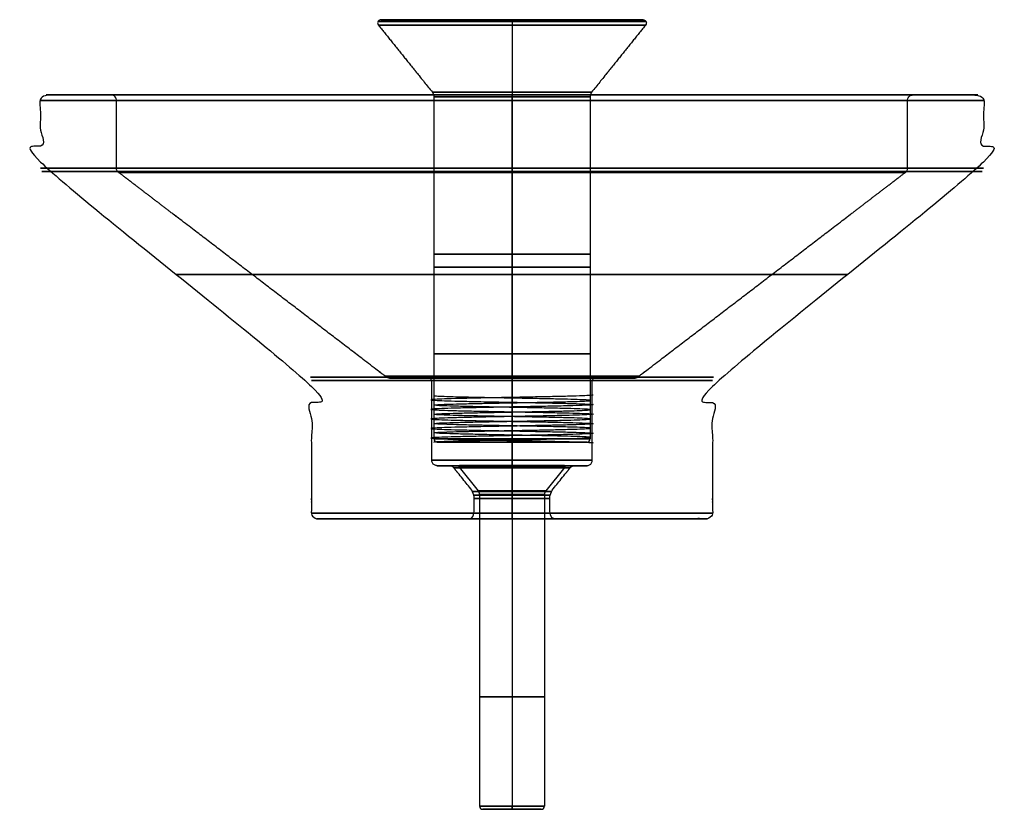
# Model space of a CAD drawing. Header units: millimetres. Extents: x -45.4 to 45.4, y -33.9 to 39.
import ezdxf

# ---------------------------------------------------------------- set-up
doc = ezdxf.new("R2010")
doc.units = ezdxf.units.MM
doc.header["$MEASUREMENT"] = 0
for name, color, linetype, true_color in [('6 m skrue', 7, 'Continuous', 0x000000), ('hang', 7, 'Continuous', 0x7d26cd), ('Hook', 7, 'Continuous', 0xc80000)]:
    doc.layers.add(name, color=color, linetype=linetype, true_color=true_color)

msp = doc.modelspace()

# ---------------------------------------------------------------- linework, layer by layer
at = {"layer": '6 m skrue'}
for p, q in [((-4.87, -2.317), (-3.11, -4.517)), ((0, -2.154), (-4.792, -2.154)), ((0, -2.154), (4.792, -2.154)), ((0, -2.154), (0, -2.154, 4.792)), ((0, -2.154), (0, -2.154, -4.792)), ((0, -2.317, 4.87), (0, -4.517, 3.11)), ((0, -2.317, -4.87), (0, -4.517, -3.11)), ((4.87, -2.317), (3.11, -4.517)), ((-3, -4.83), (-3, -23.536)), ((0, -4.83, 3), (0, -23.536, 3)), ((0, -4.83, -3), (0, -23.536, -3)), ((3, -4.83), (3, -23.536)), ((-2.7, -33.917), (0, -33.917)), ((2.7, -33.917), (0, -33.917)), ((0, -33.917, 2.7), (0, -33.917)), ((0, -33.917, -2.7), (0, -33.917))]:
    msp.add_line(p, q, dxfattribs=at)
for points in [[(-3, -23.536), (-3, -33.617)], [(0, -23.536), (0, -33.617)], [(0, -23.536), (0, -33.617)], [(3, -23.536), (3, -33.617)]]:
    msp.add_lwpolyline(points, dxfattribs=at)
at = {"layer": '6 m skrue', "extrusion": (0, 1, 0)}
for centre, radius in [((0, 0, -2.317), 4.87), ((0, 0, -2.154), 4.792), ((0, 0, -4.517), 3.11), ((0, 0, -4.83), 3), ((0, 0, -23.536), 3), ((0, 0, -33.617), 3), ((0, 0, -33.917), 2.7)]:
    msp.add_circle(centre, radius, dxfattribs=at)
at = {"layer": '6 m skrue'}
for centre, radius, start, end in [((-4.792, -2.254), 0.1, 90, 218.65986), ((4.792, -2.254), 0.1, 321.34014, 90), ((-3.5, -4.83), 0.5, 0, 38.65986), ((3.5, -4.83), 0.5, 141.34014, 180), ((-2.7, -33.617), 0.3, 180, 270), ((2.7, -33.617), 0.3, 270, 360)]:
    msp.add_arc(centre, radius, start, end, dxfattribs=at)
at = {"layer": '6 m skrue', "extrusion": (1, 0, 0)}
for centre, radius, start, end in [((-2.254, 4.792), 0.1, 360, 128.65986), ((-2.254, -4.792), 0.1, 231.34014, 0), ((-4.83, 3.5), 0.5, 270, 308.65986), ((-4.83, -3.5), 0.5, 51.34014, 90), ((-33.617, 2.7), 0.3, 90, 180), ((-33.617, -2.7), 0.3, 180, 270)]:
    msp.add_arc(centre, radius, start, end, dxfattribs=at)
at = {"layer": 'hang'}
for p, q in [((-7.209, 8.144), (-7.209, 0.299)), ((0, 8.144, 7.209), (0, 0.299, 7.209)), ((0, 8.144, -7.209), (0, 0.299, -7.209)), ((7.209, 8.144), (7.209, 0.299)), ((-4.5, 0), (0, 0)), ((4.5, 0), (0, 0)), ((0, 0, 4.5), (0, 0)), ((0, 0, -4.5), (0, 0)), ((-6.909, -0.001), (-4.5, 0)), ((0, -0.001, 6.909), (0, 0, 4.5)), ((0, -0.001, -6.909), (0, 0, -4.5)), ((6.909, -0.001), (4.5, 0))]:
    msp.add_line(p, q, dxfattribs=at)
for points in [[(-7.209, 17.336), (-7.209, 16.144)], [(0, 17.336), (0, 16.144)], [(0, 17.336), (0, 16.144)], [(7.209, 17.336), (7.209, 16.144)]]:
    msp.add_lwpolyline(points, dxfattribs=at)
at = {"layer": 'hang', "extrusion": (0, 1, 0)}
for centre, radius in [((0, 0, 38.824), 12.368), ((0, 0, 38.507), 12.332), ((0, 0, 38.995), 12.098), ((0, 0, 38.995), 11.821), ((0, 0, 32.318), 7.363), ((0, 0, 31.879), 7.209), ((0, 0, 17.336), 7.209), ((0, 0, 16.144), 7.209), ((0, 0, 8.144), 7.209), ((0, 0, 0.299), 7.209), ((0, 0, -0.001), 6.909), ((0, 0, 0), 4.5)]:
    msp.add_circle(centre, radius, dxfattribs=at)
at = {"layer": 'hang'}
for centre, start, end in [((-6.909, 0.299), 180, 270.03558), ((6.909, 0.299), 269.96442, 360)]:
    msp.add_arc(centre, 0.3, start, end, dxfattribs=at)
at = {"layer": 'hang', "extrusion": (1, 0, 0)}
for centre, start, end in [((0.299, 6.909), 90, 180.03558), ((0.299, -6.909), 179.96442, 270)]:
    msp.add_arc(centre, 0.3, start, end, dxfattribs=at)
at = {"layer": 'hang'}
for points in [[(0, 38.995), (-5.911, 38.995), (-11.821, 38.995), (-11.96, 38.995), (-12.098, 38.995), (-12.287, 38.995), (-12.368, 38.824), (-12.45, 38.654), (-12.332, 38.507), (-9.847, 35.412), (-7.363, 32.318), (-7.209, 32.126), (-7.209, 31.879), (-7.209, 26.665), (-7.209, 17.336)], [(0, 38.995), (5.911, 38.995), (11.821, 38.995), (11.96, 38.995), (12.098, 38.995), (12.287, 38.995), (12.368, 38.824), (12.45, 38.654), (12.332, 38.507), (9.847, 35.412), (7.363, 32.318), (7.209, 32.126), (7.209, 31.879), (7.209, 26.665), (7.209, 17.336)], [(0, 38.995), (0, 38.995, 5.911), (0, 38.995, 11.821), (0, 38.995, 11.96), (0, 38.995, 12.098), (0, 38.995, 12.287), (0, 38.824, 12.368), (0, 38.654, 12.45), (0, 38.507, 12.332), (0, 35.412, 9.847), (0, 32.318, 7.363), (0, 32.126, 7.209), (0, 31.879, 7.209), (0, 26.665, 7.209), (0, 17.336, 7.209)], [(0, 38.995), (0, 38.995, -5.911), (0, 38.995, -11.821), (0, 38.995, -11.96), (0, 38.995, -12.098), (0, 38.995, -12.287), (0, 38.824, -12.368), (0, 38.654, -12.45), (0, 38.507, -12.332), (0, 35.412, -9.847), (0, 32.318, -7.363), (0, 32.126, -7.209), (0, 31.879, -7.209), (0, 26.665, -7.209), (0, 17.336, -7.209)]]:
    msp.add_rational_spline(points, [1, 1, 1, 1, 1, 0.846291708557, 1, 0.846291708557, 1, 1, 1, 0.943345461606, 1, 1, 1], degree=2, knots=[10.821175, 10.821175, 10.821175, 22.64235, 22.64235, 22.919081, 22.919081, 23.480892, 23.480892, 24.042703, 24.042703, 31.979576, 31.979576, 32.3178, 32.3178, 42.747343, 42.747343, 42.747343], dxfattribs=at)
for points, degree in [([(-7.209, 16.144), (-7.209, 12.464), (-7.209, 8.144)], 2), ([(0, 16.144, 7.209), (0, 12.464, 7.209), (0, 8.144, 7.209)], 2), ([(0, 16.144, -7.209), (0, 12.464, -7.209), (0, 8.144, -7.209)], 2), ([(7.209, 16.144), (7.209, 12.464), (7.209, 8.144)], 2), ([(-7.226, 0), (-7.226, 0.012, 0.62), (-7.06, 0.036, 1.897), (-6.33, 0.071, 3.653), (-5.168, 0.107, 5.169), (-3.655, 0.142, 6.33), (-1.892, 0.178, 7.06), (0, 0.213, 7.309), (1.892, 0.249, 7.06), (3.655, 0.284, 6.33), (5.168, 0.32, 5.168), (6.33, 0.355, 3.655), (7.06, 0.391, 1.892), (7.309, 0.426, 0), (7.06, 0.462, -1.892), (6.33, 0.497, -3.655), (5.168, 0.533, -5.168), (3.655, 0.568, -6.33), (1.892, 0.604, -7.06), (0, 0.64, -7.309), (-1.892, 0.675, -7.06), (-3.655, 0.711, -6.33), (-5.168, 0.746, -5.168), (-6.33, 0.782, -3.655), (-7.06, 0.817, -1.892), (-7.309, 0.853), (-7.06, 0.888, 1.892), (-6.33, 0.924, 3.655), (-5.168, 0.959, 5.168), (-3.655, 0.995, 6.33), (-1.892, 1.03, 7.06), (0, 1.066, 7.309), (1.892, 1.101, 7.06), (3.655, 1.137, 6.33), (5.168, 1.173, 5.168), (6.33, 1.208, 3.655), (7.06, 1.244, 1.892), (7.309, 1.279), (7.06, 1.315, -1.892), (6.33, 1.35, -3.655), (5.168, 1.386, -5.168), (3.655, 1.421, -6.33), (1.892, 1.457, -7.06), (0, 1.492, -7.309), (-1.892, 1.528, -7.06), (-3.655, 1.563, -6.33), (-5.168, 1.599, -5.168), (-6.33, 1.634, -3.655), (-7.06, 1.67, -1.892), (-7.309, 1.705), (-7.06, 1.741, 1.892), (-6.33, 1.777, 3.655), (-5.168, 1.812, 5.168), (-3.655, 1.848, 6.33), (-1.892, 1.883, 7.06), (0, 1.919, 7.309), (1.892, 1.954, 7.06), (3.655, 1.99, 6.33), (5.168, 2.025, 5.168), (6.33, 2.061, 3.655), (7.06, 2.096, 1.892), (7.309, 2.132), (7.06, 2.167, -1.892), (6.33, 2.203, -3.655), (5.168, 2.238, -5.168), (3.655, 2.274, -6.33), (1.892, 2.309, -7.06), (0, 2.345, -7.309), (-1.892, 2.381, -7.06), (-3.655, 2.416, -6.33), (-5.168, 2.452, -5.168), (-6.33, 2.487, -3.655), (-7.06, 2.523, -1.892), (-7.309, 2.558), (-7.06, 2.594, 1.892), (-6.33, 2.629, 3.655), (-5.168, 2.665, 5.168), (-3.655, 2.7, 6.33), (-1.892, 2.736, 7.06), (0, 2.771, 7.309), (1.892, 2.807, 7.06), (3.655, 2.842, 6.33), (5.168, 2.878, 5.168), (6.33, 2.914, 3.655), (7.06, 2.949, 1.892), (7.309, 2.985), (7.06, 3.02, -1.892), (6.33, 3.056, -3.655), (5.168, 3.091, -5.168), (3.655, 3.127, -6.33), (1.892, 3.162, -7.06), (0, 3.198, -7.309), (-1.892, 3.233, -7.06), (-3.655, 3.269, -6.33), (-5.168, 3.304, -5.168), (-6.33, 3.34, -3.655), (-7.06, 3.375, -1.892), (-7.309, 3.411), (-7.06, 3.446, 1.892), (-6.33, 3.482, 3.655), (-5.168, 3.518, 5.168), (-3.655, 3.553, 6.33), (-1.892, 3.589, 7.06), (0, 3.624, 7.309), (1.892, 3.66, 7.06), (3.655, 3.695, 6.33), (5.168, 3.731, 5.168), (6.33, 3.766, 3.655), (7.06, 3.802, 1.892), (7.309, 3.837, 0), (7.06, 3.873, -1.892), (6.33, 3.908, -3.655), (5.168, 3.944, -5.168), (3.655, 3.979, -6.33), (1.892, 4.015, -7.06), (0, 4.05, -7.309), (-1.892, 4.086, -7.06), (-3.655, 4.122, -6.33), (-5.168, 4.157, -5.169), (-6.33, 4.193, -3.653), (-7.06, 4.228, -1.897), (-7.226, 4.252, -0.62), (-7.226, 4.264)], 3)]:
    msp.add_open_spline(points, degree=degree, dxfattribs=at)
at = {"layer": 'Hook', "extrusion": (0, 1, 0)}
for centre, radius in [((0, 0, 32.052), 43.001), ((0, 0, 32.052), 37), ((0, 0, 31.552), 43.501), ((0, 0, 31.552), 36.501), ((0, 0, 25.299), 43.5), ((0, 0, 24.972), 43.397), ((0, 0, 25.299), 36.5), ((0, 0, 24.901), 36.304), ((0, 0, 15.485), 31), ((0, 0, 5.997), 18.603), ((0, 0, 5.671), 18.5), ((0, 0, 6.068), 11.696), ((0, 0, 5.996), 11.601), ((0, 0, 5.893), 11.297), ((0, 0, 5.893), 7.609), ((0, 0, 5.693), 7.409), ((0, 0, -1.684), 7.409), ((0, 0, -2.184), 6.909), ((0, 0, -2.184), 6.171), ((0, 0, -2.184), 5.766), ((0, 0, -2.372), 5.376), ((0, 0, -4.58), 3.61), ((0, 0, -4.892), 3.5), ((0, 0, -5.213), 3.5), ((0, 0, -6.582), 18.5), ((0, 0, -7.082), 18.001), ((0, 0, -7.082), 4), ((0, 0, -6.582), 3.5)]:
    msp.add_circle(centre, radius, dxfattribs=at)
at = {"layer": 'Hook'}
for points in [[(-31, 15.485), (-43.304, 24.901), (-43.5, 25.052), (-43.5, 25.299), (-43.5, 28.425), (-43.501, 31.552), (-43.501, 32.052), (-43.001, 32.052), (-40.001, 32.052), (-37, 32.052), (-36.5, 32.052), (-36.501, 31.552), (-36.5, 28.425), (-36.5, 25.299), (-36.5, 25.052), (-36.304, 24.901), (-24, 15.485), (-11.696, 6.068), (-11.649, 6.032), (-11.601, 5.996), (-11.467, 5.893), (-11.297, 5.893), (-9.453, 5.893), (-7.609, 5.893), (-7.409, 5.893), (-7.409, 5.693), (-7.409, 2.004), (-7.409, -1.684), (-7.409, -2.184), (-6.909, -2.184), (-6.54, -2.184), (-6.171, -2.184), (-5.969, -2.184), (-5.766, -2.184), (-5.526, -2.184), (-5.376, -2.372), (-4.493, -3.476), (-3.61, -4.58), (-3.5, -4.717), (-3.5, -4.892), (-3.5, -5.053), (-3.5, -5.213), (-3.5, -5.898), (-3.5, -6.582), (-3.5, -7.082), (-4, -7.082), (-11, -7.082), (-18.001, -7.082), (-18.501, -7.082), (-18.5, -6.582), (-18.5, -0.455), (-18.5, 5.671), (-18.5, 5.918), (-18.696, 6.068), (-31, 15.485)], [(0, 15.485, 31), (0, 24.901, 43.304), (0, 25.052, 43.5), (0, 25.299, 43.5), (0, 28.425, 43.5), (0, 31.552, 43.501), (0, 32.052, 43.501), (0, 32.052, 43.001), (0, 32.052, 40.001), (0, 32.052, 37), (0, 32.052, 36.5), (0, 31.552, 36.501), (0, 28.425, 36.5), (0, 25.299, 36.5), (0, 25.052, 36.5), (0, 24.901, 36.304), (0, 15.485, 24), (0, 6.068, 11.696), (0, 6.032, 11.649), (0, 5.996, 11.601), (0, 5.893, 11.467), (0, 5.893, 11.297), (0, 5.893, 9.453), (0, 5.893, 7.609), (0, 5.893, 7.409), (0, 5.693, 7.409), (0, 2.004, 7.409), (0, -1.684, 7.409), (0, -2.184, 7.409), (0, -2.184, 6.909), (0, -2.184, 6.54), (0, -2.184, 6.171), (0, -2.184, 5.969), (0, -2.184, 5.766), (0, -2.184, 5.526), (0, -2.372, 5.376), (0, -3.476, 4.493), (0, -4.58, 3.61), (0, -4.717, 3.5), (0, -4.892, 3.5), (0, -5.053, 3.5), (0, -5.213, 3.5), (0, -5.898, 3.5), (0, -6.582, 3.5), (0, -7.082, 3.5), (0, -7.082, 4), (0, -7.082, 11), (0, -7.082, 18.001), (0, -7.082, 18.501), (0, -6.582, 18.5), (0, -0.455, 18.5), (0, 5.671, 18.5), (0, 5.918, 18.5), (0, 6.068, 18.696), (0, 15.485, 31)], [(0, 15.485, -31), (0, 24.901, -43.304), (0, 25.052, -43.5), (0, 25.299, -43.5), (0, 28.425, -43.5), (0, 31.552, -43.501), (0, 32.052, -43.501), (0, 32.052, -43.001), (0, 32.052, -40.001), (0, 32.052, -37), (0, 32.052, -36.5), (0, 31.552, -36.501), (0, 28.425, -36.5), (0, 25.299, -36.5), (0, 25.052, -36.5), (0, 24.901, -36.304), (0, 15.485, -24), (0, 6.068, -11.696), (0, 6.032, -11.649), (0, 5.996, -11.601), (0, 5.893, -11.467), (0, 5.893, -11.297), (0, 5.893, -9.453), (0, 5.893, -7.609), (0, 5.893, -7.409), (0, 5.693, -7.409), (0, 2.004, -7.409), (0, -1.684, -7.409), (0, -2.184, -7.409), (0, -2.184, -6.909), (0, -2.184, -6.54), (0, -2.184, -6.171), (0, -2.184, -5.969), (0, -2.184, -5.766), (0, -2.184, -5.526), (0, -2.372, -5.376), (0, -3.476, -4.493), (0, -4.58, -3.61), (0, -4.717, -3.5), (0, -4.892, -3.5), (0, -5.053, -3.5), (0, -5.213, -3.5), (0, -5.898, -3.5), (0, -6.582, -3.5), (0, -7.082, -3.5), (0, -7.082, -4), (0, -7.082, -11), (0, -7.082, -18.001), (0, -7.082, -18.501), (0, -6.582, -18.5), (0, -0.455, -18.5), (0, 5.671, -18.5), (0, 5.918, -18.5), (0, 6.068, -18.696), (0, 15.485, -31)], [(31, 15.485), (43.304, 24.901), (43.5, 25.052), (43.5, 25.299), (43.5, 28.425), (43.501, 31.552), (43.501, 32.052), (43.001, 32.052), (40.001, 32.052), (37, 32.052), (36.5, 32.052), (36.501, 31.552), (36.5, 28.425), (36.5, 25.299), (36.5, 25.052), (36.304, 24.901), (24, 15.485), (11.696, 6.068), (11.649, 6.032), (11.601, 5.996), (11.467, 5.893), (11.297, 5.893), (9.453, 5.893), (7.609, 5.893), (7.409, 5.893), (7.409, 5.693), (7.409, 2.004), (7.409, -1.684), (7.409, -2.184), (6.909, -2.184), (6.54, -2.184), (6.171, -2.184), (5.969, -2.184), (5.766, -2.184), (5.526, -2.184), (5.376, -2.372), (4.493, -3.476), (3.61, -4.58), (3.5, -4.717), (3.5, -4.892), (3.5, -5.053), (3.5, -5.213), (3.5, -5.898), (3.5, -6.582), (3.5, -7.082), (4, -7.082), (11, -7.082), (18.001, -7.082), (18.501, -7.082), (18.5, -6.582), (18.5, -0.455), (18.5, 5.671), (18.5, 5.918), (18.696, 6.068), (31, 15.485)]]:
    msp.add_rational_spline(points, [0.999999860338, 1, 0.896594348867, 1, 1, 1, 0.707106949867, 1.00000013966, 1.00000013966, 1.00000013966, 0.707107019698, 0.999999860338, 0.999999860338, 0.999999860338, 0.896594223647, 0.999999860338, 0.999999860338, 0.999999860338, 0.999999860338, 0.999999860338, 0.947132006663, 0.999999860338, 0.999999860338, 0.999999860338, 0.70710668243, 0.999999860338, 0.999999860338, 0.999999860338, 0.70710668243, 0.999999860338, 0.999999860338, 0.999999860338, 0.999999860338, 0.999999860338, 0.901303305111, 0.999999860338, 0.999999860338, 0.999999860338, 0.943628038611, 0.999999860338, 0.999999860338, 0.999999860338, 0.999999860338, 0.999999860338, 0.70710668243, 0.999999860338, 0.999999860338, 0.999999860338, 0.707106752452, 0.999999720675, 0.999999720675, 0.999999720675, 0.896594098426, 0.999999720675, 0.999999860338], degree=2, knots=[231.720261, 231.720261, 231.720261, 232.179039, 232.637817, 232.637817, 238.890853, 238.890853, 239.67626, 239.67626, 245.677268, 245.677268, 246.462675, 246.462675, 252.715712, 252.715712, 253.17449, 253.17449, 284.162007, 284.162007, 284.281613, 284.281613, 284.608233, 284.608233, 288.29647, 288.29647, 288.61063, 288.61063, 295.987474, 295.987474, 296.772872, 296.772872, 297.510857, 297.510857, 297.915608, 297.915608, 298.363635, 298.363635, 301.191065, 301.191065, 301.528436, 301.528436, 301.843684, 301.843684, 303.212009, 303.212009, 303.997407, 303.997407, 317.998047, 317.998047, 318.783458, 318.783458, 331.036494, 331.036494, 331.495272, 331.95405, 331.95405, 331.95405], dxfattribs=at)
msp.add_open_spline([(7.478, 4.338), (7.478, 4.326, 0.642), (7.306, 4.301, 1.963), (6.55, 4.264, 3.78), (5.348, 4.228, 5.349), (3.782, 4.191, 6.55), (1.958, 4.154, 7.306), (0, 4.117, 7.563), (-1.958, 4.08, 7.306), (-3.782, 4.044, 6.55), (-5.348, 4.007, 5.348), (-6.55, 3.97, 3.782), (-7.306, 3.933, 1.958), (-7.563, 3.897, 0), (-7.306, 3.86, -1.958), (-6.55, 3.823, -3.782), (-5.348, 3.786, -5.348), (-3.782, 3.75, -6.55), (-1.958, 3.713, -7.306), (0, 3.676, -7.563), (1.958, 3.639, -7.306), (3.782, 3.603, -6.55), (5.348, 3.566, -5.348), (6.55, 3.529, -3.782), (7.306, 3.492, -1.958), (7.563, 3.455), (7.306, 3.419, 1.958), (6.55, 3.382, 3.782), (5.348, 3.345, 5.348), (3.782, 3.308, 6.55), (1.958, 3.272, 7.306), (0, 3.235, 7.563), (-1.958, 3.198, 7.306), (-3.782, 3.161, 6.55), (-5.348, 3.125, 5.348), (-6.55, 3.088, 3.782), (-7.306, 3.051, 1.958), (-7.563, 3.014), (-7.306, 2.977, -1.958), (-6.55, 2.941, -3.782), (-5.348, 2.904, -5.348), (-3.782, 2.867, -6.55), (-1.958, 2.83, -7.306), (0, 2.794, -7.563), (1.958, 2.757, -7.306), (3.782, 2.72, -6.55), (5.348, 2.683, -5.348), (6.55, 2.647, -3.782), (7.306, 2.61, -1.958), (7.563, 2.573), (7.306, 2.536, 1.958), (6.55, 2.5, 3.782), (5.348, 2.463, 5.348), (3.782, 2.426, 6.55), (1.958, 2.389, 7.306), (0, 2.352, 7.563), (-1.958, 2.316, 7.306), (-3.782, 2.279, 6.55), (-5.348, 2.242, 5.348), (-6.55, 2.205, 3.782), (-7.306, 2.169, 1.958), (-7.563, 2.132), (-7.306, 2.095, -1.958), (-6.55, 2.058, -3.782), (-5.348, 2.022, -5.348), (-3.782, 1.985, -6.55), (-1.958, 1.948, -7.306), (0, 1.911, -7.563), (1.958, 1.874, -7.306), (3.782, 1.838, -6.55), (5.348, 1.801, -5.348), (6.55, 1.764, -3.782), (7.306, 1.727, -1.958), (7.563, 1.691), (7.306, 1.654, 1.958), (6.55, 1.617, 3.782), (5.348, 1.58, 5.348), (3.782, 1.544, 6.55), (1.958, 1.507, 7.306), (0, 1.47, 7.563), (-1.958, 1.433, 7.306), (-3.782, 1.396, 6.55), (-5.348, 1.36, 5.348), (-6.55, 1.323, 3.782), (-7.306, 1.286, 1.958), (-7.563, 1.249), (-7.306, 1.213, -1.958), (-6.55, 1.176, -3.782), (-5.348, 1.139, -5.348), (-3.782, 1.102, -6.55), (-1.958, 1.066, -7.306), (0, 1.029, -7.563), (1.958, 0.992, -7.306), (3.782, 0.955, -6.55), (5.348, 0.919, -5.348), (6.55, 0.882, -3.782), (7.306, 0.845, -1.958), (7.563, 0.808), (7.306, 0.771, 1.958), (6.55, 0.735, 3.782), (5.348, 0.698, 5.348), (3.782, 0.661, 6.55), (1.958, 0.624, 7.306), (0, 0.588, 7.563), (-1.958, 0.551, 7.306), (-3.782, 0.514, 6.55), (-5.348, 0.477, 5.348), (-6.55, 0.441, 3.782), (-7.306, 0.404, 1.958), (-7.563, 0.367, 0), (-7.306, 0.33, -1.958), (-6.55, 0.293, -3.782), (-5.348, 0.257, -5.348), (-3.782, 0.22, -6.55), (-1.958, 0.183, -7.306), (0, 0.146, -7.563), (1.958, 0.11, -7.306), (3.782, 0.073, -6.55), (5.348, 0.036, -5.349), (6.55, -0.001, -3.78), (7.306, -0.037, -1.963), (7.478, -0.062, -0.642), (7.478, -0.074)], degree=3, dxfattribs=at)

doc.saveas('drawing.dxf')
